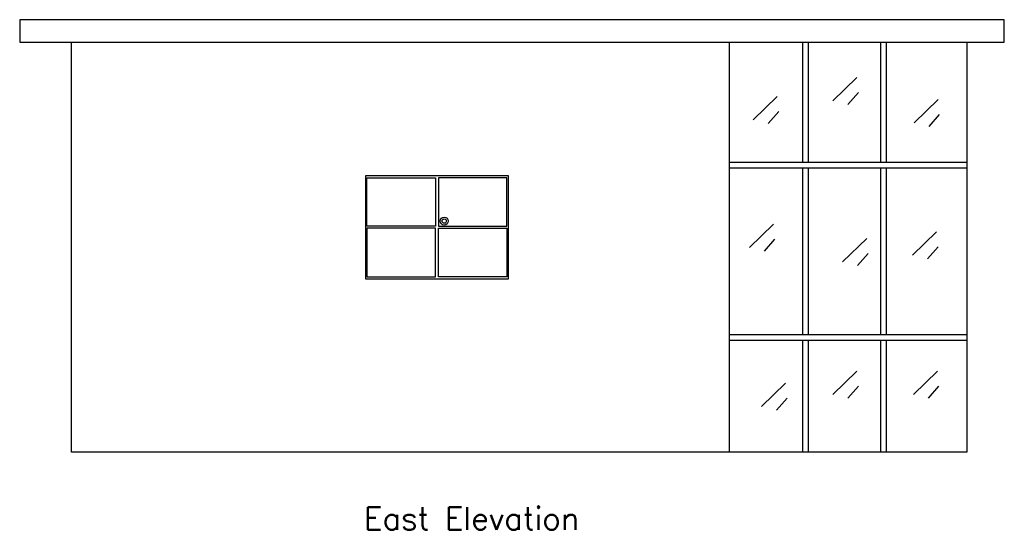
# Model space of a CAD drawing. Header units: inches. Extents: x 1003 to 1349, y -158 to 21.
import ezdxf

# ---------------------------------------------------------------- set-up
doc = ezdxf.new("R2010")
doc.units = ezdxf.units.IN
doc.header["$LTSCALE"] = 0.03937
doc.header["$MEASUREMENT"] = 0
doc.styles.get("Standard").update_dxf_attribs({"font": 'simplex.shx'})

msp = doc.modelspace()

# ---------------------------------------------------------------- linework, layer by layer
for p, q in [((1020.9, -130.49), (1020.9, 13.51)), ((1020.9, 13.51), (1335.86, 13.51)), ((1252.38, -130.49), (1252.38, 13.51)), ((1278.09, 13.51), (1278.09, -28.68)), ((1280.09, 13.51), (1280.09, -28.68)), ((1305.57, 13.51), (1305.57, -28.68)), ((1307.57, 13.51), (1307.57, -28.68)), ((1335.86, 13.51), (1335.86, -130.49)), ((1335.86, -28.68), (1252.38, -28.68)), ((1335.86, -30.68), (1252.38, -30.68)), ((1278.09, -30.68), (1278.09, -89.23)), ((1280.09, -30.68), (1280.09, -89.23)), ((1305.57, -30.68), (1305.57, -89.23)), ((1307.57, -30.68), (1307.57, -89.23)), ((1335.86, -89.23), (1252.38, -89.23)), ((1335.86, -91.23), (1252.38, -91.23)), ((1278.09, -91.23), (1278.09, -130.49)), ((1280.09, -91.23), (1280.09, -130.49)), ((1305.57, -91.23), (1305.57, -130.49)), ((1307.57, -91.23), (1307.57, -130.49)), ((1335.86, -130.49), (1020.9, -130.49))]:
    msp.add_line(p, q)
at = {"transparency": 33554505}
for p, q in [((1288.77, -7.07), (1297.24, 1.12)), ((1260.73, -13.68), (1269.2, -5.49)), ((1294.06, -8.39), (1297.77, -4.17)), ((1317.34, -14.74), (1325.81, -6.54)), ((1266.02, -15), (1269.73, -10.77)), ((1322.63, -16.06), (1326.34, -11.83)), ((1259.41, -58.6), (1267.87, -50.41)), ((1316.81, -61.24), (1325.28, -53.05)), ((1264.7, -59.92), (1268.4, -55.69)), ((1292.21, -63.62), (1300.68, -55.43)), ((1322.1, -62.56), (1325.81, -58.33)), ((1297.5, -64.94), (1301.2, -60.71)), ((1288.77, -110.25), (1297.24, -102.06)), ((1317.1, -110.25), (1325.56, -102.06)), ((1263.66, -114.48), (1272.13, -106.29)), ((1294.06, -111.57), (1297.77, -107.34)), ((1322.39, -111.57), (1326.09, -107.34)), ((1268.95, -115.8), (1272.65, -111.57))]:
    msp.add_line(p, q, dxfattribs=at)
for points in [[(1002.71, 13.51), (1349.09, 13.51), (1349.09, 21.45), (1002.71, 21.45)], [(1124.34, -69.55), (1174.62, -69.55), (1174.62, -33.37), (1124.34, -33.37)], [(1124.87, -34.05), (1148.94, -34.05), (1148.94, -51.1), (1124.87, -51.1)], [(1174.1, -34.05), (1150.02, -34.05), (1150.02, -51.1), (1174.1, -51.1)], [(1124.87, -68.87), (1148.94, -68.87), (1148.94, -51.82), (1124.87, -51.82)], [(1174.1, -68.87), (1150.02, -68.87), (1150.02, -51.82), (1174.1, -51.82)]]:
    msp.add_lwpolyline(points, close=True)
for radius in [1.41, 0.741]:
    msp.add_circle((1152.05, -49.31), radius)

# ---------------------------------------------------------------- texts
at = {"insert": (1123.84, -149.81), "char_height": 8, "attachment_point": 1}
msp.add_mtext_dynamic_manual_height_columns('East Elevation', width=112.29, gutter_width=0.492, heights=[0], dxfattribs=at)

doc.saveas('drawing.dxf')
